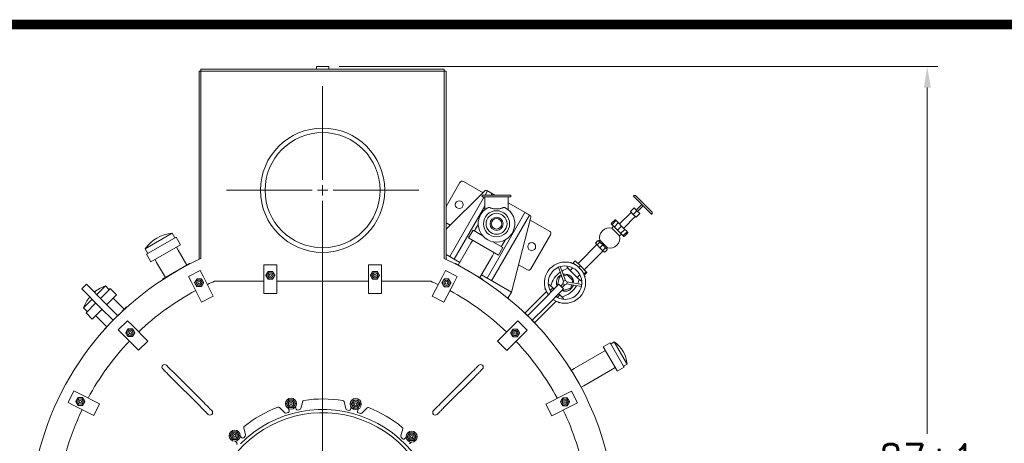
# Model space of a CAD drawing. Header units: inches. Extents: x 1 to 669, y 0 to 417.
# Tile 181 of 256: x 76 to 170, y 376 to 417. Entities that reach past the tile are written whole.
import ezdxf

# ---------------------------------------------------------------- set-up
doc = ezdxf.new("R2010")
doc.units = ezdxf.units.IN
doc.header["$LTSCALE"] = 12
doc.header["$MEASUREMENT"] = 0
doc.layers.get('0').update_dxf_attribs({"linetype": 'CONTINUOUS'})
for name, color, linetype in [('1', 7, 'CONTINUOUS'), ('D', 2, 'CONTINUOUS'), ('Q', 4, 'CONTINUOUS'), ('X', 1, 'CONTINUOUS')]:
    doc.layers.add(name, color=color, linetype=linetype)
doc.layers.add('Leader', color=41, linetype='CONTINUOUS', lineweight=13)
doc.styles.get("Standard").update_dxf_attribs({"font": 'SIMPLEX.SHX', "width": 0.875})
doc.dimstyles.new('STANDARD$0', dxfattribs={"dimscale": 32, "dimtxt": 0.09375, "dimasz": 0.0625, "dimexe": 0.03125, "dimexo": 0.03125, "dimgap": 0.03125, "dimtad": 1, "dimtih": 1, "dimtoh": 1, "dimdec": 4, "dimzin": 12, "dimdsep": 46, "dimlunit": 5, "dimtxsty": 'Standard', "dimcen": -0.03125, "dimclrd": 256, "dimclre": 256, "dimclrt": 256, "dimadec": 0, "dimazin": 0, "dimtfac": 0.875, "dimtdec": 4, "dimtofl": 0, "dimtmove": 0, "dimatfit": 3, "dimfxl": 0, "dimtolj": 1, "dimtzin": 12, "dimlwd": 13, "dimlwe": 13, "dimarcsym": 0})

# ---------------------------------------------------------------- blocks, each defined once
blk = doc.blocks.new('*D16')
at = {"layer": 'D', "linetype": 'Continuous', "lineweight": 13}
for p, q in [((106.352, 412.301), (163.557, 412.301)), ((162.557, 410.301), (162.557, 377.227)), ((162.557, 327.328), (162.557, 372.227)), ((105.77, 325.328), (163.557, 325.328))]:
    blk.add_line(p, q, dxfattribs=at)
at = {"layer": 'D', "linetype": 'Continuous'}
for points in [[(162.224, 410.301), (162.89, 410.301), (162.557, 412.301)], [(162.224, 327.328), (162.89, 327.328), (162.557, 325.328)]]:
    blk.add_solid(points, dxfattribs=at)
at = {"layer": 'D', "linetype": 'Continuous', "lineweight": -3, "insert": (162.557, 374.727), "char_height": 3, "attachment_point": 5}
blk.add_mtext('\\A1;87{}{\\C2;%%p1}', dxfattribs=at)

msp = doc.modelspace()

# ---------------------------------------------------------------- linework, layer by layer
at = {"lineweight": 0}
for p, q in [((104.17516, 412.30094), (105.35216, 412.30094)), ((104.17516, 412.30094), (104.17516, 412.05094)), ((105.35216, 412.30094), (105.35216, 412.05094)), ((93.13866, 411.86344), (92.95116, 411.86344)), ((92.95116, 393.87476), (92.95116, 411.86344)), ((93.13866, 412.05094), (116.38866, 412.05094)), ((93.13866, 412.05094), (93.13866, 411.86344)), ((93.13866, 411.86344), (93.13866, 393.96116)), ((116.38866, 411.86344), (93.13866, 411.86344)), ((116.38866, 412.05094), (116.38866, 411.86344)), ((116.57616, 411.86344), (116.38866, 411.86344)), ((116.38866, 393.96116), (116.38866, 411.86344)), ((116.57616, 411.86344), (116.57616, 393.87476)), ((117.89407, 401.23098), (116.57616, 398.94829)), ((120.09454, 400.24921), (118.23557, 401.32249)), ((120.30383, 400.45544), (116.57616, 396.7823)), ((120.30613, 400.03379), (120.53401, 400.4285)), ((121.21766, 400.03379), (120.45407, 400.47465)), ((120.53401, 400.4285), (120.96702, 400.1785)), ((120.96702, 400.1785), (120.88348, 400.03379)), ((116.90901, 394.14981), (120.19787, 399.84629)), ((124.61933, 398.06984), (122.51366, 399.28554)), ((120.26366, 398.96023), (117.34202, 393.89981)), ((120.48137, 392.08731), (124.10637, 398.366)), ((124.53938, 398.116), (120.91438, 391.83731)), ((124.10637, 398.366), (124.53938, 398.116)), ((116.57616, 397.37307), (116.9542, 397.15481)), ((122.80881, 390.74356), (124.6778, 397.93012)), ((126.46282, 396.57249), (124.60385, 397.64576)), ((87.80994, 394.89314), (90.37338, 396.37314)), ((90.37338, 396.37314), (90.62538, 395.93667)), ((124.67932, 392.98338), (126.55432, 396.23098)), ((87.92338, 394.37667), (90.76394, 396.01667)), ((88.34338, 393.64921), (91.18394, 395.28921)), ((90.76394, 396.01667), (91.18394, 395.28921)), ((87.80994, 394.89314), (88.06194, 394.45667)), ((87.92338, 394.37667), (88.34338, 393.64921)), ((90.78306, 395.05776), (90.95836, 394.77493)), ((90.95836, 394.77493), (91.79207, 393.33091)), ((117.88329, 393.58731), (116.57616, 394.34198)), ((121.84038, 395.10619), (121.92038, 395.24475)), ((88.74426, 393.88065), (88.90154, 393.58743)), ((88.90154, 393.58743), (89.73525, 392.14341)), ((92.05122, 393.48053), (89.46462, 391.98716)), ((92.0627, 393.48716), (92.05122, 393.48053)), ((92.0828, 393.45233), (92.0627, 393.48716)), ((117.44452, 393.45233), (117.46462, 393.48716)), ((118.77241, 392.73211), (117.46462, 393.48716)), ((123.49419, 393.37895), (124.33782, 392.89188)), ((93.0628, 392.82936), (91.94904, 392.26188)), ((93.34654, 392.27249), (93.0628, 392.82936)), ((100.38866, 393.36344), (99.13866, 393.36344)), ((99.13866, 393.36344), (99.13866, 392.73844)), ((99.13866, 390.61344), (99.13866, 392.73844)), ((100.38866, 392.73844), (100.38866, 393.36344)), ((100.38866, 392.73844), (100.38866, 390.61344)), ((110.38866, 393.36344), (109.13866, 393.36344)), ((109.13866, 393.36344), (109.13866, 392.73844)), ((109.13866, 390.61344), (109.13866, 392.73844)), ((110.38866, 392.73844), (110.38866, 393.36344)), ((110.38866, 392.73844), (110.38866, 390.61344)), ((116.4948, 392.81391), (116.21106, 392.25703)), ((117.60856, 392.24643), (116.4948, 392.81391)), ((120.0627, 391.98716), (118.77241, 392.73211)), ((82.18044, 391.51361), (81.7385, 391.07167)), ((83.9482, 389.74584), (82.18044, 391.51361)), ((89.48473, 391.95233), (89.46462, 391.98716)), ((91.94904, 392.26188), (92.23278, 391.705)), ((93.19751, 389.81161), (92.23278, 391.705)), ((93.34654, 392.27249), (94.31127, 390.3791)), ((99.13866, 391.80094), (94.43035, 391.80094)), ((109.13866, 391.80094), (100.38866, 391.80094)), ((115.09697, 391.80094), (110.38866, 391.80094)), ((115.24633, 390.36365), (116.21106, 392.25703)), ((117.32481, 391.68955), (116.36008, 389.79616)), ((117.32481, 391.68955), (117.60856, 392.24643)), ((122.80881, 390.74356), (119.9401, 392.39981)), ((120.04259, 391.95233), (120.0627, 391.98716)), ((127.34688, 391.51361), (125.57912, 389.74584)), ((127.34688, 391.51361), (127.78882, 391.07167)), ((81.7385, 391.07167), (83.50626, 389.3039)), ((83.17463, 390.51942), (83.88993, 391.23472)), ((83.53101, 390.16303), (84.34754, 390.97956)), ((83.88993, 391.23472), (84.00018, 391.34496)), ((84.00018, 391.34496), (84.35656, 390.98858)), ((84.34754, 390.97956), (84.4697, 391.10172)), ((84.4697, 391.10172), (85.06366, 390.50775)), ((100.38866, 390.61344), (99.13866, 390.61344)), ((110.38866, 390.61344), (109.13866, 390.61344)), ((122.47879, 390.17195), (122.80881, 390.74356)), ((126.02106, 389.3039), (127.78882, 391.07167)), ((81.90714, 389.25193), (82.73269, 390.07747)), ((82.15039, 388.78241), (83.08907, 389.72109)), ((83.9482, 389.74584), (85.18687, 388.50717)), ((84.12498, 389.56907), (84.94151, 390.38559)), ((84.73635, 390.18043), (84.97887, 389.95261)), ((84.94151, 390.38559), (85.06366, 390.50775)), ((84.97887, 389.95261), (85.80436, 389.12712)), ((94.31127, 390.3791), (93.19751, 389.81161)), ((116.36008, 389.79616), (115.24633, 390.36365)), ((124.34045, 388.50717), (125.57912, 389.74584)), ((81.90714, 389.25193), (82.26352, 388.89555)), ((82.15039, 388.78241), (82.74435, 388.18844)), ((82.74435, 388.18844), (83.68304, 389.12712)), ((84.74493, 388.06523), (83.50626, 389.3039)), ((86.02533, 389.34809), (85.18564, 388.5084)), ((86.05376, 389.31966), (86.02533, 389.34809)), ((126.02106, 389.3039), (124.78239, 388.06523)), ((83.07167, 388.51575), (83.29949, 388.27324)), ((83.29949, 388.27324), (84.12498, 387.44774)), ((84.7437, 388.06646), (83.90401, 387.22677)), ((86.12059, 388.02913), (85.2367, 387.14525)), ((86.56253, 387.58719), (86.12059, 388.02913)), ((123.43076, 388.00509), (122.98882, 387.56315)), ((124.31464, 387.12121), (123.43076, 388.00509)), ((83.93244, 387.19834), (83.90401, 387.22677)), ((85.2367, 387.14525), (85.67865, 386.70331)), ((86.56253, 387.58719), (88.06513, 386.08459)), ((121.48622, 386.06055), (122.98882, 387.56315)), ((123.8727, 386.67927), (124.31464, 387.12121)), ((87.18125, 385.20071), (85.67865, 386.70331)), ((88.06513, 386.08459), (87.18125, 385.20071)), ((122.3701, 385.17667), (121.48622, 386.06055)), ((123.8727, 386.67927), (122.3701, 385.17667)), ((132.23949, 385.89892), (131.58997, 385.52392)), ((132.23949, 385.89892), (133.52649, 383.66976)), ((132.6382, 385.99633), (132.29699, 385.79933)), ((132.6382, 385.99633), (133.81475, 383.95847)), ((128.79682, 383.46096), (131.52552, 385.03638)), ((131.78965, 385.17806), (131.52552, 385.03638)), ((131.58997, 385.52392), (132.87697, 383.29476)), ((89.693, 383.20555), (89.48387, 383.41468)), ((90.04655, 383.55911), (89.83742, 383.76824)), ((93.43415, 380.1715), (90.57172, 383.03394)), ((116.09317, 380.1715), (118.9556, 383.03394)), ((119.48077, 383.55911), (119.6899, 383.76824)), ((119.83432, 383.20555), (120.04345, 383.41468)), ((128.3632, 383.55702), (128.38737, 383.57098)), ((129.63737, 381.40591), (128.38737, 383.57098)), ((128.54205, 383.30306), (128.79682, 383.46096)), ((129.74682, 381.81551), (132.47552, 383.39093)), ((132.73029, 383.54883), (132.47552, 383.39093)), ((132.87697, 383.29476), (132.92997, 383.20297)), ((133.57949, 383.57797), (132.92997, 383.20297)), ((133.8632, 383.87456), (133.52199, 383.67756)), ((133.52649, 383.66976), (133.57949, 383.57797)), ((133.81475, 383.95847), (133.8632, 383.87456)), ((93.0806, 379.81795), (90.21817, 382.68039)), ((116.44672, 379.81795), (119.30915, 382.68039)), ((80.99905, 381.32037), (80.43156, 380.20661)), ((81.55593, 381.03663), (80.99905, 381.32037)), ((128.5437, 381.29009), (127.98682, 381.00634)), ((129.11119, 380.17633), (128.5437, 381.29009)), ((129.48269, 381.67383), (129.74682, 381.81551)), ((129.6132, 381.39195), (129.63737, 381.40591)), ((80.43156, 380.20661), (80.98844, 379.92287)), ((81.55593, 381.03663), (83.44932, 380.0719)), ((102.67627, 379.63437), (102.86711, 380.32632)), ((106.80808, 380.30168), (106.99021, 379.60754)), ((126.09343, 380.04161), (127.98682, 381.00634)), ((82.88183, 378.95814), (80.98844, 379.92287)), ((83.44932, 380.0719), (82.88183, 378.95814)), ((93.8149, 379.08365), (93.60577, 379.29278)), ((94.16845, 379.43721), (93.95932, 379.64633)), ((100.65101, 379.7498), (101.15476, 379.23861)), ((101.56712, 379.41045), (101.51183, 379.623)), ((102.17719, 379.79607), (102.23248, 379.58351)), ((102.38492, 379.49401), (102.58724, 379.54663)), ((107.07813, 379.51869), (107.2798, 379.46352)), ((107.43336, 379.55111), (107.49131, 379.76295)), ((108.15444, 379.58154), (108.09649, 379.36969)), ((108.50665, 379.19269), (109.01679, 379.69751)), ((115.35887, 379.43721), (115.568, 379.64633)), ((115.71242, 379.08365), (115.92155, 379.29278)), ((126.66092, 378.92785), (126.09343, 380.04161)), ((128.55431, 379.89258), (126.66092, 378.92785)), ((128.55431, 379.89258), (129.11119, 380.17633)), ((101.27526, 379.20537), (101.47761, 379.25801)), ((108.18407, 379.21614), (108.38574, 379.16097)), ((97.40087, 377.11285), (97.22166, 377.80781)), ((112.42158, 377.71278), (112.23368, 377.02016)), ((96.5507, 376.36608), (96.39685, 376.52287)), ((96.88756, 377.0044), (97.04139, 376.84765)), ((97.21815, 376.84598), (97.36738, 376.99242)), ((112.26565, 376.89932), (112.41303, 376.75101)), ((112.58981, 376.75045), (112.74559, 376.90526)), ((113.2302, 376.4176), (113.07441, 376.26279))]:
    msp.add_line(p, q, dxfattribs=at)
for centre, radius in [((104.76366, 400.48844), 5.9375), ((117.82259, 399.10718), 0.375), ((124.7508, 395.10718), 0.375), ((99.76366, 392.36344), 0.25014), ((99.76366, 392.36344), 0.25), ((99.76366, 392.36344), 0.125), ((109.76366, 392.36344), 0.25014), ((109.76366, 392.36344), 0.25), ((109.76366, 392.36344), 0.125), ((92.95991, 391.65461), 0.25014), ((92.95991, 391.65461), 0.25), ((92.95991, 391.65461), 0.125), ((116.59769, 391.63916), 0.25014), ((116.59769, 391.63916), 0.25), ((116.59769, 391.63916), 0.125), ((86.38575, 386.88009), 0.25014), ((86.38575, 386.88009), 0.25), ((86.38575, 386.88009), 0.125), ((123.1656, 386.85604), 0.25014), ((123.1656, 386.85604), 0.25), ((123.1656, 386.85604), 0.125), ((81.60631, 380.3095), 0.25014), ((81.60631, 380.3095), 0.25), ((81.60631, 380.3095), 0.125), ((101.74247, 380.10185), 0.5315), ((101.74247, 380.10185), 0.25014), ((101.74245, 380.1019), 0.25), ((101.74245, 380.1019), 0.125), ((107.92984, 380.06325), 0.5315), ((107.92984, 380.06325), 0.25014), ((107.92983, 380.06322), 0.25), ((127.93644, 380.27922), 0.25014), ((127.93644, 380.27922), 0.25), ((127.93644, 380.27922), 0.125), ((107.92983, 380.06322), 0.125), ((96.35828, 377.05297), 0.5315), ((113.27544, 376.94717), 0.5315), ((96.35828, 377.05297), 0.25014), ((96.35832, 377.05292), 0.25), ((96.35832, 377.05292), 0.125), ((113.27544, 376.94717), 0.25014), ((113.27542, 376.94716), 0.25), ((113.27542, 376.94716), 0.125)]:
    msp.add_circle(centre, radius, dxfattribs=at)
for centre, radius, start, end in [((118.11057, 401.10598), 0.25, 60, 150), ((120.39157, 400.3664), 0.125, 60, 134.5778387), ((124.55683, 397.96159), 0.125, 345.4221613, 60), ((90.63742, 392.95581), 3.42752, 94.4182416, 145.5817584), ((126.33782, 396.35598), 0.25, 330, 60), ((104.76366, 368.48844), 28, 191.8504066, 65.4694375), ((104.76366, 368.48844), 28, 114.5305625, 168.1495934), ((99.76366, 392.36344), 0.375, 150, 210), ((99.76366, 392.36344), 0.375, 90, 150), ((99.76366, 392.36344), 0.375, 30, 90), ((99.76366, 392.36344), 0.375, 330, 30), ((109.76366, 392.36344), 0.375, 150, 210), ((109.76366, 392.36344), 0.375, 90, 150), ((109.76366, 392.36344), 0.375, 30, 90), ((109.76366, 392.36344), 0.375, 330, 30), ((124.46282, 393.10838), 0.25, 240, 330), ((92.95991, 391.65461), 0.375, 150, 210), ((92.95991, 391.65461), 0.375, 90, 150), ((92.95991, 391.65461), 0.375, 30, 90), ((92.95991, 391.65461), 0.375, 330, 30), ((104.76366, 368.48844), 25.5, 113.9054115, 115.595551), ((99.76366, 392.36344), 0.375, 210, 270), ((99.76366, 392.36344), 0.375, 270, 330), ((109.76366, 392.36344), 0.375, 210, 270), ((109.76366, 392.36344), 0.375, 270, 330), ((104.76366, 368.48844), 25.5, 64.328054, 66.0945885), ((116.59769, 391.63916), 0.375, 150, 210), ((116.59769, 391.63916), 0.375, 90, 150), ((116.59769, 391.63916), 0.375, 30, 90), ((116.59769, 391.63916), 0.375, 330, 30), ((85.1397, 388.11241), 3.42752, 109.4182416, 129.7688677), ((104.76366, 368.48844), 25.5, 118.404449, 133.5737234), ((92.95991, 391.65461), 0.375, 210, 270), ((92.95991, 391.65461), 0.375, 270, 330), ((116.59769, 391.63916), 0.375, 210, 270), ((116.59769, 391.63916), 0.375, 270, 330), ((104.76366, 368.48844), 25.5, 46.3498808, 61.5191535), ((85.1397, 388.11241), 3.42752, 140.2311323, 160.5817584), ((86.38575, 386.88009), 0.375, 150, 210), ((86.38575, 386.88009), 0.375, 90, 150), ((86.38575, 386.88009), 0.375, 30, 90), ((86.38575, 386.88009), 0.375, 330, 30), ((123.1656, 386.85604), 0.375, 150, 210), ((123.1656, 386.85604), 0.375, 90, 150), ((123.1656, 386.85604), 0.375, 30, 90), ((123.1656, 386.85604), 0.375, 330, 30), ((104.76366, 368.48844), 25.5, 136.3826216, 151.5518956), ((86.38575, 386.88009), 0.375, 210, 270), ((86.38575, 386.88009), 0.375, 270, 330), ((123.1656, 386.85604), 0.375, 210, 270), ((123.1656, 386.85604), 0.375, 270, 330), ((104.76366, 368.48844), 25.5, 28.3717079, 43.5409817), ((131.10255, 383.69521), 2.76647, 3.7171701, 56.2828299), ((89.66065, 383.59146), 0.25, 45, 225), ((119.86667, 383.59146), 0.25, 315, 135), ((81.60631, 380.3095), 0.375, 150, 210), ((81.60631, 380.3095), 0.375, 90, 150), ((81.60631, 380.3095), 0.375, 30, 90), ((81.60631, 380.3095), 0.375, 330, 30), ((101.74247, 380.10185), 0.375, 150, 210), ((101.74247, 380.10185), 0.375, 90, 150), ((101.74247, 380.10185), 0.375, 30, 90), ((101.74247, 380.10185), 0.375, 330, 30), ((102.98761, 380.29309), 0.125, 98.5561817, 164.58), ((104.76366, 368.48844), 12.0625, 80.727406, 98.5561817), ((106.68717, 380.26996), 0.125, 14.7, 80.7259396), ((107.92984, 380.06325), 0.375, 150, 210), ((107.92984, 380.06325), 0.375, 90, 150), ((107.92984, 380.06325), 0.375, 30, 90), ((107.92984, 380.06325), 0.375, 330, 30), ((127.93644, 380.27922), 0.375, 150, 210), ((127.93644, 380.27922), 0.375, 90, 150), ((127.93644, 380.27922), 0.375, 30, 90), ((127.93644, 380.27922), 0.375, 330, 30), ((104.76366, 368.48844), 25.5, 154.3607944, 164.2131844), ((81.60631, 380.3095), 0.375, 210, 270), ((81.60631, 380.3095), 0.375, 270, 330), ((93.99167, 379.26043), 0.25, 225, 45), ((104.76366, 368.48844), 11.0625, 287.5155717, 135.2961055), ((104.76366, 368.48844), 12.0625, 110.6080388, 128.4367878), ((100.56198, 379.66206), 0.125, 44.58, 110.6059396), ((101.74247, 380.10185), 0.375, 210, 270), ((101.44614, 379.37898), 0.125, 284.58, 14.58), ((101.74247, 380.10185), 0.375, 270, 330), ((102.35345, 379.61498), 0.125, 194.58, 284.58), ((102.55577, 379.6676), 0.125, 284.58, 344.5815134), ((107.11111, 379.63926), 0.125, 194.7, 254.7), ((107.31279, 379.58409), 0.125, 254.7, 344.7), ((107.92984, 380.06325), 0.375, 210, 270), ((107.92984, 380.06325), 0.375, 270, 330), ((108.21706, 379.33671), 0.125, 164.7, 254.7), ((109.10471, 379.60866), 0.125, 68.6740604, 134.7), ((104.76366, 368.48844), 12.0625, 50.8468194, 68.6755599), ((115.53565, 379.26043), 0.25, 135, 315), ((127.93644, 380.27922), 0.375, 210, 270), ((104.76366, 368.48844), 25.5, 10.3935352, 25.5628096), ((127.93644, 380.27922), 0.375, 270, 330), ((104.76366, 368.48844), 10.75, 0, 139.3931403), ((101.2438, 379.32635), 0.125, 224.58, 284.58), ((108.41873, 379.28154), 0.125, 254.7, 314.7), ((96.35828, 377.05297), 0.375, 90, 150), ((96.35828, 377.05297), 0.375, 30, 90), ((97.3427, 377.83902), 0.125, 128.4367878, 194.46), ((112.30095, 377.74551), 0.125, 344.82, 50.8459396), ((96.35828, 377.05297), 0.375, 150, 210), ((96.35828, 377.05297), 0.375, 210, 270), ((96.35828, 377.05297), 0.375, 270, 330), ((96.35828, 377.05297), 0.375, 330, 30), ((97.1306, 376.9352), 0.125, 224.46, 314.46), ((97.27983, 377.08164), 0.125, 314.46, 14.46), ((112.35432, 376.98743), 0.125, 164.82, 224.82), ((112.5017, 376.83912), 0.125, 224.82, 314.82), ((113.27544, 376.94717), 0.375, 150, 210), ((113.27544, 376.94717), 0.375, 90, 150), ((113.27544, 376.94717), 0.375, 210, 270), ((113.27544, 376.94717), 0.375, 30, 90), ((113.27544, 376.94717), 0.375, 270, 330), ((113.27544, 376.94717), 0.375, 330, 30), ((96.46148, 376.27853), 0.125, 314.4580756, 44.4580756)]:
    msp.add_arc(centre, radius, start, end, dxfattribs=at)
for points in [[(99.33065, 392.36344), (99.38866, 392.46393), (99.4389, 392.55094)], [(99.4389, 392.55094), (99.48914, 392.63796), (99.54715, 392.73844)], [(99.54715, 392.73844), (99.66318, 392.73844), (99.76366, 392.73844)], [(99.76366, 392.73844), (99.86414, 392.73844), (99.98017, 392.73844)], [(99.98017, 392.73844), (100.03818, 392.63796), (100.08842, 392.55094)], [(100.08842, 392.55094), (100.13866, 392.46393), (100.19667, 392.36344)], [(109.33065, 392.36344), (109.38866, 392.46393), (109.4389, 392.55094)], [(109.4389, 392.55094), (109.48914, 392.63796), (109.54715, 392.73844)], [(109.54715, 392.73844), (109.66318, 392.73844), (109.76366, 392.73844)], [(109.76366, 392.73844), (109.86414, 392.73844), (109.98017, 392.73844)], [(109.98017, 392.73844), (110.03818, 392.63796), (110.08842, 392.55094)], [(110.08842, 392.55094), (110.13866, 392.46393), (110.19667, 392.36344)], [(92.52689, 391.65461), (92.58491, 391.75509), (92.63515, 391.84211)], [(92.63515, 391.46711), (92.58491, 391.55413), (92.52689, 391.65461)], [(92.63515, 391.84211), (92.68539, 391.92913), (92.7434, 392.02961)], [(92.7434, 392.02961), (92.85943, 392.02961), (92.95991, 392.02961)], [(92.95991, 392.02961), (93.06039, 392.02961), (93.17641, 392.02961)], [(93.17641, 392.02961), (93.23443, 391.92913), (93.28467, 391.84211)], [(93.28467, 391.84211), (93.33491, 391.75509), (93.39292, 391.65461)], [(93.39292, 391.65461), (93.33491, 391.55413), (93.28467, 391.46711)], [(99.4389, 392.17594), (99.38866, 392.26296), (99.33065, 392.36344)], [(99.54715, 391.98844), (99.48914, 392.08893), (99.4389, 392.17594)], [(99.76366, 391.98844), (99.66318, 391.98844), (99.54715, 391.98844)], [(99.98017, 391.98844), (99.86414, 391.98844), (99.76366, 391.98844)], [(100.08842, 392.17594), (100.03818, 392.08893), (99.98017, 391.98844)], [(100.19667, 392.36344), (100.13866, 392.26296), (100.08842, 392.17594)], [(109.4389, 392.17594), (109.38866, 392.26296), (109.33065, 392.36344)], [(109.54715, 391.98844), (109.48914, 392.08893), (109.4389, 392.17594)], [(109.76366, 391.98844), (109.66318, 391.98844), (109.54715, 391.98844)], [(109.98017, 391.98844), (109.86414, 391.98844), (109.76366, 391.98844)], [(110.08842, 392.17594), (110.03818, 392.08893), (109.98017, 391.98844)], [(110.19667, 392.36344), (110.13866, 392.26296), (110.08842, 392.17594)], [(116.16468, 391.63916), (116.22269, 391.73964), (116.27293, 391.82666)], [(116.27293, 391.45166), (116.22269, 391.53868), (116.16468, 391.63916)], [(116.27293, 391.82666), (116.32317, 391.91368), (116.38118, 392.01416)], [(116.38118, 392.01416), (116.49721, 392.01416), (116.59769, 392.01416)], [(116.59769, 392.01416), (116.69817, 392.01416), (116.8142, 392.01416)], [(116.8142, 392.01416), (116.87221, 391.91368), (116.92245, 391.82666)], [(116.92245, 391.82666), (116.97269, 391.73964), (117.0307, 391.63916)], [(117.0307, 391.63916), (116.97269, 391.53868), (116.92245, 391.45166)], [(92.7434, 391.27961), (92.68539, 391.38009), (92.63515, 391.46711)], [(92.95991, 391.27961), (92.85943, 391.27961), (92.7434, 391.27961)], [(93.17641, 391.27961), (93.06039, 391.27961), (92.95991, 391.27961)], [(93.28467, 391.46711), (93.23443, 391.38009), (93.17641, 391.27961)], [(116.38118, 391.26416), (116.32317, 391.36464), (116.27293, 391.45166)], [(116.59769, 391.26416), (116.49721, 391.26416), (116.38118, 391.26416)], [(116.8142, 391.26416), (116.69817, 391.26416), (116.59769, 391.26416)], [(116.92245, 391.45166), (116.87221, 391.36464), (116.8142, 391.26416)], [(85.95274, 386.88009), (86.01075, 386.98057), (86.06099, 387.06759)], [(86.06099, 386.69259), (86.01075, 386.77961), (85.95274, 386.88009)], [(86.06099, 387.06759), (86.11123, 387.15461), (86.16925, 387.25509)], [(86.16925, 387.25509), (86.28527, 387.25509), (86.38575, 387.25509)], [(86.38575, 387.25509), (86.48623, 387.25509), (86.60226, 387.25509)], [(86.60226, 387.25509), (86.66027, 387.15461), (86.71051, 387.06759)], [(86.71051, 387.06759), (86.76075, 386.98057), (86.81876, 386.88009)], [(86.81876, 386.88009), (86.76075, 386.77961), (86.71051, 386.69259)], [(122.73258, 386.85604), (122.7906, 386.95653), (122.84084, 387.04354)], [(122.84084, 386.66854), (122.7906, 386.75556), (122.73258, 386.85604)], [(122.84084, 387.04354), (122.89108, 387.13056), (122.94909, 387.23104)], [(122.94909, 387.23104), (123.06512, 387.23104), (123.1656, 387.23104)], [(123.1656, 387.23104), (123.26608, 387.23104), (123.3821, 387.23104)], [(123.3821, 387.23104), (123.44012, 387.13056), (123.49036, 387.04354)], [(123.49036, 387.04354), (123.5406, 386.95653), (123.59861, 386.85604)], [(123.59861, 386.85604), (123.5406, 386.75556), (123.49036, 386.66854)], [(86.16925, 386.50509), (86.11123, 386.60557), (86.06099, 386.69259)], [(86.38575, 386.50509), (86.28527, 386.50509), (86.16925, 386.50509)], [(86.60226, 386.50509), (86.48623, 386.50509), (86.38575, 386.50509)], [(86.71051, 386.69259), (86.66027, 386.60557), (86.60226, 386.50509)], [(122.94909, 386.48104), (122.89108, 386.58153), (122.84084, 386.66854)], [(123.1656, 386.48104), (123.06512, 386.48104), (122.94909, 386.48104)], [(123.3821, 386.48104), (123.26608, 386.48104), (123.1656, 386.48104)], [(123.49036, 386.66854), (123.44012, 386.58153), (123.3821, 386.48104)], [(81.1733, 380.3095), (81.23131, 380.40998), (81.28156, 380.497)], [(81.28156, 380.122), (81.23131, 380.20902), (81.1733, 380.3095)], [(81.28156, 380.497), (81.3318, 380.58402), (81.38981, 380.6845)], [(81.38981, 380.6845), (81.50583, 380.6845), (81.60631, 380.6845)], [(81.60631, 380.6845), (81.7068, 380.6845), (81.82282, 380.6845)], [(81.82282, 380.6845), (81.88083, 380.58402), (81.93107, 380.497)], [(81.93107, 380.497), (81.98131, 380.40998), (82.03933, 380.3095)], [(82.03933, 380.3095), (81.98131, 380.20902), (81.93107, 380.122)], [(101.30945, 380.10185), (101.36747, 380.20233), (101.41771, 380.28935)], [(101.41771, 380.28935), (101.46795, 380.37637), (101.52596, 380.47685)], [(101.52596, 380.47685), (101.64199, 380.47685), (101.74247, 380.47685)], [(101.74247, 380.47685), (101.84295, 380.47685), (101.95897, 380.47685)], [(101.95897, 380.47685), (102.01699, 380.37637), (102.06723, 380.28935)], [(102.06723, 380.28935), (102.11747, 380.20233), (102.17548, 380.10185)], [(107.49683, 380.06325), (107.55484, 380.16373), (107.60508, 380.25075)], [(107.60508, 380.25075), (107.65532, 380.33777), (107.71334, 380.43825)], [(107.71334, 380.43825), (107.82936, 380.43825), (107.92984, 380.43825)], [(107.92984, 380.43825), (108.03032, 380.43825), (108.14635, 380.43825)], [(108.14635, 380.43825), (108.20436, 380.33777), (108.2546, 380.25075)], [(108.2546, 380.25075), (108.30484, 380.16373), (108.36286, 380.06325)], [(127.50343, 380.27922), (127.56144, 380.3797), (127.61168, 380.46672)], [(127.61168, 380.09172), (127.56144, 380.17873), (127.50343, 380.27922)], [(127.61168, 380.46672), (127.66192, 380.55373), (127.71993, 380.65422)], [(127.71993, 380.65422), (127.83596, 380.65422), (127.93644, 380.65422)], [(127.93644, 380.65422), (128.03692, 380.65422), (128.15295, 380.65422)], [(128.15295, 380.65422), (128.21096, 380.55373), (128.2612, 380.46672)], [(128.2612, 380.46672), (128.31144, 380.3797), (128.36945, 380.27922)], [(128.36945, 380.27922), (128.31144, 380.17873), (128.2612, 380.09172)], [(81.38981, 379.9345), (81.3318, 380.03498), (81.28156, 380.122)], [(81.60631, 379.9345), (81.50583, 379.9345), (81.38981, 379.9345)], [(81.82282, 379.9345), (81.7068, 379.9345), (81.60631, 379.9345)], [(81.93107, 380.122), (81.88083, 380.03498), (81.82282, 379.9345)], [(101.41771, 379.91435), (101.36747, 380.00137), (101.30945, 380.10185)], [(101.52596, 379.72685), (101.46795, 379.82733), (101.41771, 379.91435)], [(101.74247, 379.72685), (101.64199, 379.72685), (101.52596, 379.72685)], [(101.95897, 379.72685), (101.84295, 379.72685), (101.74247, 379.72685)], [(102.06723, 379.91435), (102.01699, 379.82733), (101.95897, 379.72685)], [(102.17548, 380.10185), (102.11747, 380.00137), (102.06723, 379.91435)], [(107.60508, 379.87575), (107.55484, 379.96277), (107.49683, 380.06325)], [(107.71334, 379.68825), (107.65532, 379.78873), (107.60508, 379.87575)], [(107.92984, 379.68825), (107.82936, 379.68825), (107.71334, 379.68825)], [(108.14635, 379.68825), (108.03032, 379.68825), (107.92984, 379.68825)], [(108.2546, 379.87575), (108.20436, 379.78873), (108.14635, 379.68825)], [(108.36286, 380.06325), (108.30484, 379.96277), (108.2546, 379.87575)], [(127.71993, 379.90422), (127.66192, 380.0047), (127.61168, 380.09172)], [(127.93644, 379.90422), (127.83596, 379.90422), (127.71993, 379.90422)], [(128.15295, 379.90422), (128.03692, 379.90422), (127.93644, 379.90422)], [(128.2612, 380.09172), (128.21096, 380.0047), (128.15295, 379.90422)], [(96.03352, 377.24047), (96.08376, 377.32749), (96.14177, 377.42797)], [(96.14177, 377.42797), (96.2578, 377.42797), (96.35828, 377.42797)], [(96.35828, 377.42797), (96.45876, 377.42797), (96.57479, 377.42797)], [(96.57479, 377.42797), (96.6328, 377.32749), (96.68304, 377.24047)], [(95.92527, 377.05297), (95.98328, 377.15345), (96.03352, 377.24047)], [(96.03352, 376.86547), (95.98328, 376.95249), (95.92527, 377.05297)], [(96.14177, 376.67797), (96.08376, 376.77845), (96.03352, 376.86547)], [(96.35828, 376.67797), (96.2578, 376.67797), (96.14177, 376.67797)], [(96.57479, 376.67797), (96.45876, 376.67797), (96.35828, 376.67797)], [(96.68304, 376.86547), (96.6328, 376.77845), (96.57479, 376.67797)], [(96.68304, 377.24047), (96.73328, 377.15345), (96.79129, 377.05297)], [(96.79129, 377.05297), (96.73328, 376.95249), (96.68304, 376.86547)], [(112.84243, 376.94717), (112.90044, 377.04766), (112.95068, 377.13467)], [(112.95068, 376.75967), (112.90044, 376.84669), (112.84243, 376.94717)], [(112.95068, 377.13467), (113.00092, 377.22169), (113.05893, 377.32217)], [(113.05893, 376.57217), (113.00092, 376.67266), (112.95068, 376.75967)], [(113.05893, 377.32217), (113.17496, 377.32217), (113.27544, 377.32217)], [(113.27544, 376.57217), (113.17496, 376.57217), (113.05893, 376.57217)], [(113.27544, 377.32217), (113.37592, 377.32217), (113.49194, 377.32217)], [(113.49194, 376.57217), (113.37592, 376.57217), (113.27544, 376.57217)], [(113.49194, 377.32217), (113.54996, 377.22169), (113.6002, 377.13467)], [(113.6002, 376.75967), (113.54996, 376.67266), (113.49194, 376.57217)], [(113.6002, 377.13467), (113.65044, 377.04766), (113.70845, 376.94717)], [(113.70845, 376.94717), (113.65044, 376.84669), (113.6002, 376.75967)]]:
    msp.add_rational_spline(points, [1, 1.0379548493, 1], degree=2, dxfattribs=at)
for points in [[(90.21817, 382.68039), (90.16088, 382.73767), (90.10286, 382.79569), (89.99414, 382.90441), (89.94205, 382.9565), (89.85069, 383.04786), (89.81025, 383.0883), (89.74609, 383.15246), (89.72155, 383.177), (89.7006, 383.19795), (89.6961, 383.20245), (89.693, 383.20555)], [(90.04655, 383.55911), (90.05452, 383.55114), (90.07203, 383.53363), (90.1235, 383.48216), (90.15818, 383.44748), (90.23995, 383.36571), (90.2881, 383.31756), (90.39145, 383.21421), (90.44799, 383.15767), (90.5271, 383.07856), (90.54943, 383.05623), (90.57172, 383.03394)], [(118.9556, 383.03394), (119.01288, 383.09122), (119.0709, 383.14924), (119.17963, 383.25797), (119.23172, 383.31006), (119.32307, 383.40141), (119.36352, 383.44186), (119.42768, 383.50601), (119.45222, 383.53055), (119.47316, 383.5515), (119.47767, 383.55601), (119.48077, 383.55911)], [(119.83432, 383.20555), (119.82635, 383.19758), (119.80884, 383.18007), (119.75738, 383.12861), (119.7227, 383.09393), (119.64092, 383.01215), (119.59277, 382.964), (119.48942, 382.86066), (119.43289, 382.80412), (119.35377, 382.725), (119.33144, 382.70267), (119.30915, 382.68039)], [(93.60577, 379.29278), (93.5978, 379.30075), (93.58029, 379.31826), (93.52882, 379.36973), (93.49414, 379.40441), (93.41237, 379.48618), (93.36422, 379.53433), (93.26087, 379.63768), (93.20433, 379.69422), (93.12522, 379.77333), (93.10289, 379.79566), (93.0806, 379.81795)], [(93.43415, 380.1715), (93.49144, 380.11422), (93.54945, 380.0562), (93.65818, 379.94748), (93.71027, 379.89539), (93.80162, 379.80403), (93.84207, 379.76358), (93.90623, 379.69943), (93.93077, 379.67489), (93.95172, 379.65394), (93.95622, 379.64944), (93.95932, 379.64633)], [(115.568, 379.64633), (115.57597, 379.65431), (115.59348, 379.67181), (115.64494, 379.72328), (115.67962, 379.75796), (115.7614, 379.83973), (115.80955, 379.88788), (115.9129, 379.99123), (115.96943, 380.04777), (116.04855, 380.12688), (116.07088, 380.14922), (116.09317, 380.1715)], [(116.44672, 379.81795), (116.38944, 379.76067), (116.33142, 379.70265), (116.22269, 379.59392), (116.1706, 379.54183), (116.07925, 379.45048), (116.0388, 379.41003), (115.97464, 379.34587), (115.9501, 379.32133), (115.92916, 379.30039), (115.92465, 379.29588), (115.92155, 379.29278)]]:
    msp.add_open_spline(points, degree=3, knots=[0, 0, 0, 0, 0.24302637, 0.24302637, 0.48684426, 0.48684426, 0.7306335, 0.7306335, 0.97442377, 0.97442377, 1.06897967, 1.06897967, 1.06897967, 1.06897967], dxfattribs=at)
at = {"layer": '1', "lineweight": 0}
msp.add_circle((104.76366, 400.48844), 5.5, dxfattribs=at)
at = {"layer": 'Leader'}
for p, q in [((104.76366, 401.48844), (104.76366, 410.43159)), ((104.76366, 400.98844), (104.76366, 399.98844)), ((103.76366, 400.48844), (95.57616, 400.48844)), ((105.26366, 400.48844), (104.26366, 400.48844)), ((105.76366, 400.48844), (113.95116, 400.48844)), ((104.76366, 369.83555), (104.76366, 399.48844))]:
    msp.add_line(p, q, dxfattribs=at)
at = {"layer": 'Q', "lineweight": 0}
for p, q in [((122.76366, 400.03379), (120.01366, 400.03379)), ((120.01366, 399.84629), (120.01366, 400.03379)), ((122.76366, 399.84629), (122.76366, 400.03379)), ((120.01366, 399.84629), (122.76366, 399.84629)), ((120.26366, 398.62426), (120.26366, 399.84629)), ((122.51366, 398.62426), (122.51366, 399.84629)), ((134.45176, 399.94431), (136.21952, 398.17654)), ((134.71692, 399.94431), (136.21952, 398.4417)), ((134.73902, 398.59638), (135.26935, 399.12671)), ((133.14803, 397.27056), (134.25288, 398.37541)), ((134.18384, 398.44445), (134.5374, 398.79801)), ((134.45176, 398.17654), (134.18384, 398.44445)), ((134.45176, 398.17654), (134.80531, 398.53009)), ((134.71967, 397.90863), (134.45176, 398.17654)), ((134.5374, 398.79801), (134.80531, 398.53009)), ((134.71967, 397.90863), (135.07322, 398.26218)), ((134.80531, 398.53009), (135.07322, 398.26218)), ((134.8716, 398.4638), (135.40193, 398.99413)), ((119.64001, 397.21504), (119.35694, 396.72475)), ((132.37463, 397.33685), (132.68399, 397.64621)), ((132.37619, 397.2469), (132.45295, 397.17014)), ((132.45295, 397.17014), (132.66267, 396.96042)), ((132.45752, 397.25396), (132.76688, 397.56332)), ((132.68399, 397.02749), (132.99335, 397.33685)), ((132.8507, 397.56789), (132.77394, 397.64465)), ((133.06042, 397.35817), (132.8507, 397.56789)), ((133.3469, 397.07169), (133.06042, 397.35817)), ((133.54577, 396.87281), (134.65063, 397.97767)), ((118.71838, 395.93873), (119.13838, 396.66619)), ((120.07889, 396.12318), (119.13838, 396.66619)), ((119.27694, 396.58619), (119.35694, 396.72475)), ((132.39502, 396.87111), (132.5735, 397.04959)), ((132.39502, 396.87111), (133.14632, 396.11981)), ((132.66267, 396.96042), (132.94915, 396.67394)), ((132.99335, 396.71813), (132.94915, 396.67394)), ((132.94915, 396.67394), (133.23564, 396.38746)), ((132.99335, 396.71813), (133.30271, 397.02749)), ((133.14632, 396.11981), (133.3248, 396.29829)), ((133.23564, 396.38746), (133.44536, 396.17774)), ((133.30271, 397.02749), (133.3469, 397.07169)), ((133.30271, 396.40877), (133.61207, 396.71813)), ((133.63338, 396.7852), (133.3469, 397.07169)), ((133.52917, 396.18231), (133.83853, 396.49167)), ((133.61207, 396.09941), (133.92143, 396.40877)), ((133.8431, 396.57548), (133.63338, 396.7852)), ((133.91987, 396.49872), (133.8431, 396.57548)), ((117.73525, 393.33091), (118.94396, 395.42445)), ((120.13866, 395.11873), (118.71838, 395.93873)), ((119.11926, 395.70728), (118.94396, 395.42445)), ((121.97894, 395.02619), (121.03843, 395.56919)), ((121.92038, 395.24475), (122.20345, 395.73504)), ((130.97279, 395.29154), (129.26905, 393.58781)), ((130.87264, 395.48008), (131.04942, 395.65686)), ((130.87264, 395.39169), (131.02433, 395.24)), ((131.04121, 395.31151), (131.21799, 395.48829)), ((131.2895, 395.50517), (131.13781, 395.65686)), ((131.15929, 395.63537), (131.24938, 395.72547)), ((132.00068, 394.97416), (131.24938, 395.72547)), ((131.53494, 395.25972), (131.2895, 395.50517)), ((133.44536, 396.17774), (133.52212, 396.10097)), ((121.55894, 394.29873), (120.13866, 395.11873)), ((121.15806, 394.53017), (121.00078, 394.23695)), ((121.55894, 394.29873), (121.97894, 395.02619)), ((131.56676, 394.69757), (129.86302, 392.99384)), ((131.02433, 395.24), (131.26977, 394.99456)), ((131.26977, 394.99456), (131.31397, 395.03875)), ((131.26977, 394.99456), (131.51522, 394.74912)), ((131.31397, 395.03875), (131.49075, 395.21553)), ((131.49075, 395.21553), (131.53494, 395.25972)), ((131.51522, 394.74912), (131.66691, 394.59743)), ((131.78038, 395.01428), (131.53494, 395.25972)), ((131.58672, 394.766), (131.7635, 394.94277)), ((131.7553, 394.59743), (131.93207, 394.7742)), ((131.93207, 394.86259), (131.78038, 395.01428)), ((131.91059, 394.88407), (132.00068, 394.97416)), ((119.79207, 392.14341), (121.00078, 394.23695)), ((128.51441, 393.58931), (128.47896, 393.55385)), ((128.51441, 393.58931), (128.58273, 393.52098)), ((128.9088, 393.74891), (128.71393, 393.55404)), ((128.71393, 393.55404), (128.87711, 393.39086)), ((128.77404, 393.44305), (128.79868, 393.46928)), ((129.40335, 393.25436), (128.9088, 393.74891)), ((129.17259, 393.48512), (129.26905, 393.58781)), ((127.2946, 393.12829), (127.78566, 391.78772)), ((127.9705, 391.85543), (127.47944, 393.19599)), ((128.17061, 393.2455), (128.09683, 393.17172)), ((128.09683, 393.17172), (128.43436, 392.8342)), ((128.67991, 393.07975), (128.43436, 392.8342)), ((128.43436, 392.8342), (129.10941, 392.15914)), ((129.40335, 393.25436), (129.26412, 393.11512)), ((129.96101, 392.6967), (129.40335, 393.25436)), ((129.66608, 392.60189), (129.76614, 392.50182)), ((129.71826, 392.49882), (129.7445, 392.52347)), ((129.76034, 392.89737), (129.86302, 392.99384)), ((129.96101, 392.6967), (129.76614, 392.50182)), ((129.76614, 392.50182), (129.82925, 392.43871)), ((130.02413, 392.63359), (129.82925, 392.43871)), ((130.02413, 392.63359), (129.96101, 392.6967)), ((126.35272, 391.42761), (126.4265, 391.50139)), ((126.76402, 391.16387), (126.4265, 391.50139)), ((127.199, 391.46383), (127.39667, 392.20155)), ((127.39667, 392.20155), (127.61286, 392.25947)), ((127.75188, 391.59379), (127.53102, 391.32948)), ((127.80376, 392.31063), (128.13439, 392.39922)), ((128.08778, 391.53528), (129.49426, 391.29027)), ((129.52805, 391.4842), (128.12156, 391.72921)), ((128.13439, 392.39922), (128.67443, 391.85917)), ((128.67443, 391.85917), (128.61651, 391.64299)), ((129.35497, 392.4047), (129.10941, 392.15914)), ((129.10941, 392.15914), (129.44694, 391.82161)), ((129.52072, 391.89539), (129.44694, 391.82161)), ((129.7962, 392.30752), (129.86452, 392.23919)), ((129.86452, 392.23919), (129.82907, 392.20374)), ((126.03599, 390.69062), (124.28078, 388.93541)), ((126.00891, 391.08381), (126.04437, 391.11927)), ((126.00891, 391.08381), (126.07724, 391.01549)), ((126.16227, 390.80925), (126.03599, 390.69062)), ((126.51847, 390.91831), (126.76402, 391.16387)), ((126.88058, 391.04731), (126.76402, 391.16387)), ((127.24805, 391.41478), (127.199, 391.46383)), ((127.43908, 390.48881), (127.32252, 390.60537)), ((127.67077, 391.18972), (127.90294, 391.46757)), ((127.73905, 390.92379), (127.69, 390.97284)), ((128.47676, 391.12146), (127.73905, 390.92379)), ((128.56536, 391.45209), (128.47676, 391.12146)), ((126.96584, 389.76078), (125.21063, 388.00557)), ((127.08446, 389.88705), (126.96584, 389.76078)), ((127.19353, 390.24325), (127.43908, 390.48881)), ((127.2907, 389.80202), (127.35903, 389.7337)), ((127.35903, 389.7337), (127.39448, 389.76915)), ((127.77661, 390.15128), (127.43908, 390.48881)), ((127.70283, 390.0775), (127.77661, 390.15128)), ((123.94393, 388.90615), (123.93426, 388.89648)), ((123.94393, 388.90615), (124.34168, 388.5084)), ((124.10345, 388.74664), (124.28078, 388.93541)), ((124.78362, 388.06646), (125.18137, 387.66872)), ((125.02185, 387.82823), (125.21063, 388.00557)), ((125.18137, 387.66872), (125.1717, 387.65905))]:
    msp.add_line(p, q, dxfattribs=at)
for centre, radius in [((121.38866, 397.28379), 0.625), ((127.93672, 391.6615), 0.19685)]:
    msp.add_circle(centre, radius, dxfattribs=at)
for centre, radius, start, end in [((134.58434, 399.81172), 0.1875, 45, 135), ((121.38866, 397.28379), 1.75, 118.6303865, 61.3696135), ((121.38866, 397.28379), 1.25, 90, 0), ((121.38866, 397.28379), 1, 90, 0), ((121.38866, 397.28379), 1.25, 0, 90), ((121.38866, 397.28379), 1, 0, 90), ((136.08694, 398.30912), 0.1875, 315, 45), ((121.38866, 397.28379), 0.5, 90, 0), ((121.38866, 397.28379), 0.5, 0, 90), ((132.19785, 395.92264), 0.96875, 78.2564313, 191.7435687), ((130.91684, 395.43589), 0.0625, 135, 225), ((131.09361, 395.61266), 0.0625, 45, 135), ((132.19785, 395.92264), 0.96875, 258.2564313, 11.7435687), ((131.7111, 394.64162), 0.0625, 225, 315), ((131.88788, 394.8184), 0.0625, 315, 45), ((127.93672, 391.6615), 1.9685, 90, 215.8656508), ((127.93672, 391.6615), 1.9685, 234.1343492, 90), ((127.93672, 391.6615), 1.60118, 113.6424144, 213.7454015), ((128.85711, 390.74111), 2.3622, 125.9913937, 165), ((127.93672, 391.6615), 1.60118, 106.593963, 113.6424144), ((127.93672, 391.6615), 1.60118, 45, 106.593963), ((128.85711, 390.74111), 2.3622, 105, 121.0812493), ((127.93672, 391.6615), 0.82677, 45, 103.2810476), ((127.93672, 391.6615), 1.60118, 353.6424144, 45), ((127.93672, 391.6615), 0.82677, 116.9553299, 202.7916205), ((127.93672, 391.6615), 0.82677, 356.9553299, 45), ((127.01632, 392.5819), 2.3622, 334.1371673, 345), ((127.93672, 391.6615), 1.60118, 236.2545985, 346.593963), ((127.93672, 391.6615), 0.82677, 247.2083795, 343.2810476), ((127.01632, 392.5819), 2.3622, 285, 329.1007386), ((127.93672, 391.6615), 1.60118, 346.593963, 353.6424144)]:
    msp.add_arc(centre, radius, start, end, dxfattribs=at)
for centre, major_axis, ratio, start_param, end_param in [((132.42038, 397.2911), (0.04575, -0.04575), 0.96592583, -3.14159265, -1.57079633), ((132.49715, 397.21433), (0.04419, 0.04419), 0.89657547, -4.71238898, -3.14159265), ((132.72974, 397.60046), (-0.04575, 0.04575), 0.96592583, -1.57079633, 0), ((132.8065, 397.52369), (-0.04419, -0.04419), 0.89657547, -3.14159265, -1.57079633), ((133.01622, 397.31397), (-0.04419, -0.04419), 0.51763809, -3.14159265, -1.57079633), ((132.70686, 397.00461), (0.04419, 0.04419), 0.51763809, -4.71238898, -3.14159265), ((131.2453, 395.46097), (-0.04419, -0.04419), 0.61803399, -3.14159265, -1.57079633), ((131.55941, 394.79331), (-0.04419, -0.04419), 0.61803399, 0, 1.57079633)]:
    msp.add_ellipse(centre, major_axis=major_axis, ratio=ratio, start_param=start_param, end_param=end_param, dxfattribs=at)
at = {"layer": 'Q', "lineweight": 0, "extrusion": (-2.67245e-17, 2.76594e-16, -1)}
for centre, major_axis, start_param, end_param in [((133.27983, 396.43165), (0.04419, 0.04419), -4.71238898, -3.14159265), ((133.58919, 396.74101), (-0.04419, -0.04419), -3.14159265, -1.57079633)]:
    msp.add_ellipse(centre, major_axis=major_axis, ratio=0.51763809, start_param=start_param, end_param=end_param, dxfattribs=at)
at = {"layer": 'Q', "lineweight": 0, "extrusion": (3.73742e-17, 2.12495e-16, -1)}
for centre, major_axis, start_param, end_param in [((133.79891, 396.53129), (-0.04419, -0.04419), -3.14159265, -1.57079633), ((133.48955, 396.22193), (0.04419, 0.04419), -4.71238898, -3.14159265)]:
    msp.add_ellipse(centre, major_axis=major_axis, ratio=0.89657547, start_param=start_param, end_param=end_param, dxfattribs=at)
at = {"layer": 'Q', "lineweight": 0, "extrusion": (4.93038e-32, 2.4987e-16, -1)}
msp.add_ellipse((133.87567, 396.45453), major_axis=(0.04575, -0.04575), ratio=0.96592583, start_param=-1.57079633, end_param=0, dxfattribs=at)
at = {"layer": 'Q', "lineweight": 0, "extrusion": (-2.0884e-18, 2.51958e-16, -1)}
for centre, start_param, end_param in [((131.06853, 395.28419), 0, 1.57079633), ((131.73619, 394.97009), -3.14159265, -1.57079633)]:
    msp.add_ellipse(centre, major_axis=(-0.04419, -0.04419), ratio=0.61803399, start_param=start_param, end_param=end_param, dxfattribs=at)
at = {"layer": 'Q', "lineweight": 0, "extrusion": (-7.39557e-32, 2.4987e-16, -1)}
msp.add_ellipse((133.56631, 396.14517), major_axis=(-0.04575, 0.04575), ratio=0.96592583, start_param=-3.14159265, end_param=-1.57079633, dxfattribs=at)
at = {"layer": 'Q', "lineweight": 0}
for points, knots in [([(120.78606, 398.81981), (120.78417, 398.82079), (120.78226, 398.82174), (120.74838, 398.83806), (120.71039, 398.84749), (120.6293, 398.84917), (120.58777, 398.84036), (120.55013, 398.81981)], [-0.915698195, -0.915698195, -0.915698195, -0.915698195, -0.889627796, -0.889627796, -0.457798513, -0.457798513, 0, 0, 0, 0]), ([(121.99126, 398.81981), (121.96964, 398.80868), (121.94753, 398.79848), (121.88784, 398.77391), (121.84723, 398.76024), (121.76122, 398.73725), (121.71582, 398.72792), (121.57635, 398.70635), (121.47877, 398.70046), (121.29855, 398.70046), (121.20097, 398.70635), (121.0615, 398.72792), (121.0161, 398.73725), (120.93009, 398.76024), (120.88948, 398.77391), (120.82979, 398.79848), (120.80768, 398.80868), (120.78606, 398.81981)], [4.82602548, 4.82602548, 4.82602548, 4.82602548, 5.03301921, 5.03301921, 5.37632429, 5.37632429, 5.71962937, 5.71962937, 6.40623953, 6.40623953, 7.09284969, 7.09284969, 7.43615477, 7.43615477, 7.77945985, 7.77945985, 7.98645358, 7.98645358, 7.98645358, 7.98645358]), ([(122.22719, 398.81981), (122.2042, 398.83236), (122.17911, 398.84088), (122.12594, 398.84941), (122.09819, 398.84947), (122.04159, 398.84071), (122.01459, 398.83186), (121.99126, 398.81981)], [-6.073105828, -6.073105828, -6.073105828, -6.073105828, -5.793581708, -5.793581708, -5.517035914, -5.517035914, -5.231049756, -5.231049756, -5.231049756, -5.231049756])]:
    msp.add_open_spline(points, degree=3, knots=knots, dxfattribs=at)
at = {"layer": 'X', "const_width": 0.924}
msp.add_lwpolyline([(667.72091, 416.31601), (0.97091, 416.31601), (668.17211, 416.31601), (668.17211, 1.1444), (0.97091, 1.1444), (0.97091, 416.31601), (0.97091, 2.15051)], dxfattribs=at)

# ---------------------------------------------------------------- dimensions: what is measured, and where the dimension line sits
at = {"layer": 'D', "linetype": 'Continuous', "lineweight": -3}
dim = msp.add_linear_dim(base=(162.55703, 325.32795), p1=(105.35216, 412.30094), p2=(104.76956, 325.32795), angle=90, text='<>{}{\\C2;%%p1}', dimstyle='STANDARD$0', override={"dimdec": 0, "dimtp": 1, "dimtm": 1, "dimarcsym": 1}, dxfattribs=at)
dim.commit()
dim.dimension.update_dxf_attribs({"geometry": '*D16', "text_midpoint": (162.55703, 374.727), "dimtype": 160})

doc.saveas('drawing.dxf')
